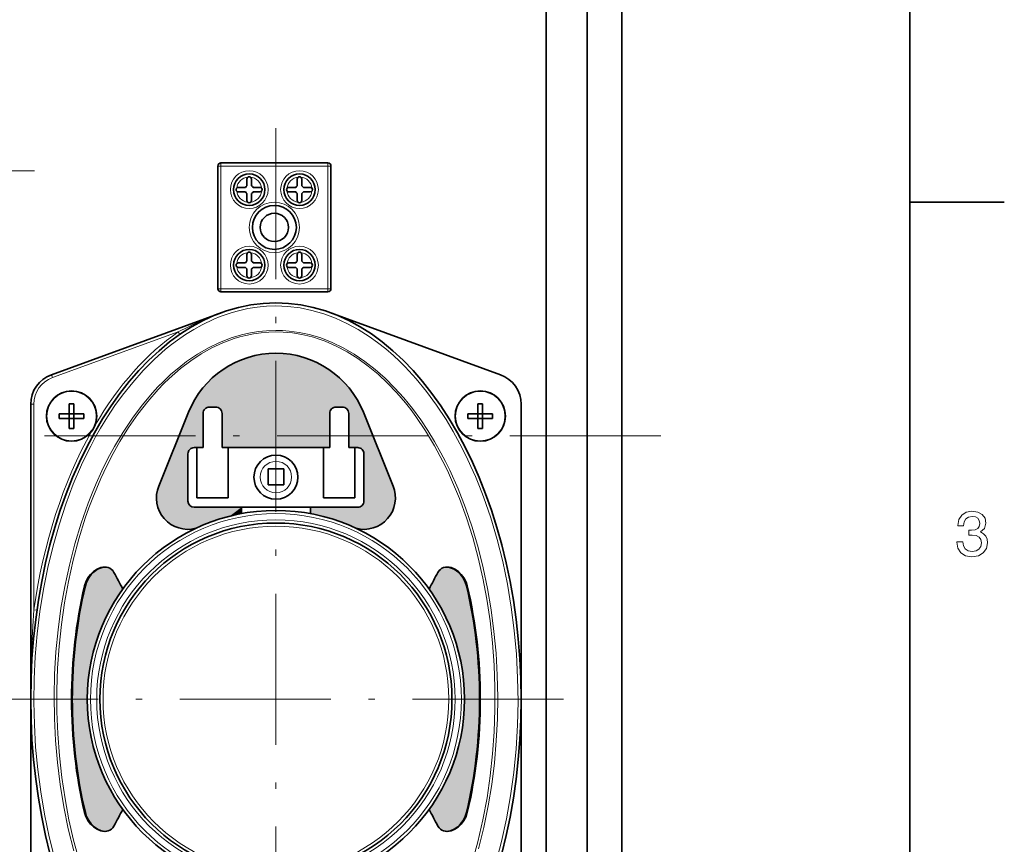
# Model space of a CAD drawing. Extents: x 0 to 354, y 0 to 250.
# Tile 13 of 14: x 273 to 352, y 126 to 192. Entities that reach past the tile are written whole.
import ezdxf

# ---------------------------------------------------------------- set-up
doc = ezdxf.new("R2010")
doc.units = 0
doc.linetypes.add('DASHDOT', pattern=[18.5, 12, -3, 0.5, -3])

msp = doc.modelspace()

# ---------------------------------------------------------------- linework, layer by layer
at = {"color": 7, "lineweight": 35}
for p, q in [((344, 10), (344, 240)), ((321.080872, 95.439438), (321.080872, 222.439438)), ((318.330872, 219.689438), (318.330872, 98.189438)), ((315.080872, 216.439438), (315.080872, 101.439438)), ((274.080872, 161.443954), (274.080872, 138.002213)), ((313.080872, 138.012543), (313.080872, 161.443954)), ((274.080872, 138.002213), (274.080872, 114.560471)), ((313.080872, 114.560471), (313.080872, 137.991882))]:
    msp.add_line(p, q, dxfattribs=at)
at = {"color": 7, "linetype": 'DASHDOT', "lineweight": 13}
for p, q in [((293.580872, 183.387482), (293.580872, 104.222359)), ((274.376495, 180.002213), (228.785263, 180.002213)), ((219.674713, 158.939438), (324.98703, 158.939438)), ((316.435028, 138.002213), (270.726715, 138.002213))]:
    msp.add_line(p, q, dxfattribs=at)
at = {"color": 7, "lineweight": 13, "ltscale": 0.00625}
for p, q in [((289.205872, 180.371887), (288.955872, 180.371887)), ((289.205872, 180.371887), (289.205872, 180.621887)), ((297.705872, 180.371887), (297.705872, 180.621887)), ((297.955872, 180.371887), (297.705872, 180.371887)), ((289.205872, 170.621887), (288.955872, 170.621887)), ((289.205872, 170.621887), (289.205872, 170.371887)), ((297.955872, 170.621887), (297.705872, 170.621887)), ((297.705872, 170.621887), (297.705872, 170.371887)), ((285.952148, 166.991623), (285.810638, 167.197708)), ((275.72583, 163.793182), (275.81134, 163.558258)), ((274.080872, 161.443954), (274.330872, 161.443954)), ((274.578369, 145.072113), (274.330872, 145.107391))]:
    msp.add_line(p, q, dxfattribs=at)
at = {"color": 7, "lineweight": 35, "ltscale": 0.24375}
for p, q in [((288.955872, 170.621887), (288.955872, 180.371887)), ((297.955872, 170.621887), (297.955872, 180.371887))]:
    msp.add_line(p, q, dxfattribs=at)
at = {"color": 7, "lineweight": 35, "ltscale": 0.2125}
for p, q in [((297.705872, 180.621887), (289.205872, 180.621887)), ((289.205872, 170.371887), (297.705872, 170.371887))]:
    msp.add_line(p, q, dxfattribs=at)
at = {"color": 7, "lineweight": 13, "ltscale": 0.24375}
for p, q in [((289.205872, 170.621887), (289.205872, 180.371887)), ((297.705872, 170.621887), (297.705872, 180.371887))]:
    msp.add_line(p, q, dxfattribs=at)
at = {"color": 7, "lineweight": 13, "ltscale": 0.2125}
for p, q in [((297.705872, 180.371887), (289.205872, 180.371887)), ((289.205872, 170.621887), (297.705872, 170.621887))]:
    msp.add_line(p, q, dxfattribs=at)
at = {"color": 7, "lineweight": 35, "ltscale": 0.013482}
for p, q in [((291.273315, 179.340805), (291.273315, 178.801514)), ((291.638428, 178.801514), (291.638428, 179.340805)), ((295.273315, 178.801514), (295.273315, 179.340805)), ((295.638428, 179.340805), (295.638428, 178.801514))]:
    msp.add_line(p, q, dxfattribs=at)
at = {"color": 7, "lineweight": 35, "ltscale": 0.013869}
for p, q in [((291.151276, 178.679443), (290.596497, 178.679443)), ((295.760468, 178.679443), (296.315247, 178.679443)), ((290.596497, 178.314362), (291.151276, 178.314362)), ((291.273315, 178.192291), (291.273315, 177.637512)), ((291.638428, 177.637512), (291.638428, 178.192291)), ((295.273315, 177.637512), (295.273315, 178.192291)), ((295.638428, 178.192291), (295.638428, 177.637512)), ((296.315247, 178.314362), (295.760468, 178.314362)), ((291.273315, 172.801514), (291.273315, 173.356293)), ((291.638428, 173.356293), (291.638428, 172.801514)), ((295.273315, 173.356293), (295.273315, 172.801514)), ((295.638428, 172.801514), (295.638428, 173.356293)), ((290.596497, 172.679443), (291.151276, 172.679443)), ((291.151276, 172.314362), (290.596497, 172.314362)), ((296.315247, 172.679443), (295.760468, 172.679443)), ((295.760468, 172.314362), (296.315247, 172.314362))]:
    msp.add_line(p, q, dxfattribs=at)
at = {"color": 7, "lineweight": 35, "ltscale": 0.013483}
for p, q in [((292.299774, 178.679443), (291.760468, 178.679443)), ((294.611969, 178.679443), (295.151276, 178.679443)), ((291.760468, 178.314362), (292.299774, 178.314362)), ((295.151276, 178.314362), (294.611969, 178.314362)), ((291.760468, 172.679443), (292.299774, 172.679443)), ((292.299774, 172.314362), (291.760468, 172.314362)), ((295.151276, 172.679443), (294.611969, 172.679443)), ((294.611969, 172.314362), (295.151276, 172.314362)), ((291.273315, 171.652985), (291.273315, 172.192291)), ((291.638428, 172.192291), (291.638428, 171.652985)), ((295.273315, 172.192291), (295.273315, 171.652985)), ((295.638428, 171.652985), (295.638428, 172.192291))]:
    msp.add_line(p, q, dxfattribs=at)
at = {"color": 7, "lineweight": 35, "ltscale": 0.1875}
msp.add_line((344, 177.5), (351.5, 177.5), dxfattribs=at)
at = {"color": 7, "lineweight": 35, "ltscale": 0.360992}
for p, q in [((289.294678, 168.731842), (275.72583, 163.793182)), ((297.867065, 168.731842), (311.435913, 163.793182))]:
    msp.add_line(p, q, dxfattribs=at)
at = {"color": 7, "lineweight": 13, "ltscale": 0.266026}
msp.add_line((285.810638, 167.197708), (275.81134, 163.558258), dxfattribs=at)
at = {"color": 7, "lineweight": 13, "ltscale": 0.408414}
msp.add_line((274.330872, 161.443954), (274.330872, 145.107391), dxfattribs=at)
at = {"color": 7, "lineweight": 35, "ltscale": 0.019884}
for p, q in [((277.145874, 161.482559), (277.145874, 160.68721)), ((309.645874, 161.482559), (309.645874, 160.68721)), ((277.145874, 160.68721), (276.350525, 160.68721)), ((278.311218, 160.68721), (277.515869, 160.68721)), ((309.645874, 160.68721), (308.850525, 160.68721)), ((310.811218, 160.68721), (310.015869, 160.68721)), ((277.145874, 160.317215), (276.350525, 160.317215)), ((277.515869, 160.317215), (277.515869, 159.521851)), ((278.311218, 160.317215), (277.515869, 160.317215)), ((309.645874, 160.317215), (308.850525, 160.317215)), ((310.015869, 160.317215), (310.015869, 159.521851)), ((310.811218, 160.317215), (310.015869, 160.317215))]:
    msp.add_line(p, q, dxfattribs=at)
at = {"color": 7, "lineweight": 35, "ltscale": 0.016043}
for p, q in [((277.515869, 161.482559), (277.515869, 160.840851)), ((310.015869, 161.482559), (310.015869, 160.840851)), ((277.145874, 159.521851), (277.145874, 160.163574)), ((309.645874, 159.521851), (309.645874, 160.163574))]:
    msp.add_line(p, q, dxfattribs=at)
at = {"color": 7, "lineweight": 35, "ltscale": 0.00925}
for p, q in [((277.515869, 160.68721), (277.145874, 160.68721)), ((277.145874, 160.317215), (277.145874, 160.68721)), ((277.515869, 160.317215), (277.515869, 160.68721)), ((310.015869, 160.68721), (309.645874, 160.68721)), ((309.645874, 160.317215), (309.645874, 160.68721)), ((310.015869, 160.317215), (310.015869, 160.68721)), ((277.515869, 160.317215), (277.145874, 160.317215)), ((310.015869, 160.317215), (309.645874, 160.317215))]:
    msp.add_line(p, q, dxfattribs=at)
at = {"color": 7, "lineweight": 35, "ltscale": 0.003841}
for p, q in [((277.515869, 160.68721), (277.515869, 160.840851)), ((310.015869, 160.68721), (310.015869, 160.840851)), ((277.145874, 160.317215), (277.145874, 160.163574)), ((309.645874, 160.317215), (309.645874, 160.163574))]:
    msp.add_line(p, q, dxfattribs=at)
at = {"color": 7, "lineweight": 35, "ltscale": 0.158114}
for p, q in [((284.261719, 154.935745), (286.623383, 160.802811)), ((302.900024, 154.935745), (300.538361, 160.802811))]:
    msp.add_line(p, q, dxfattribs=at)
at = {"color": 7, "lineweight": 35, "ltscale": 0.067851}
for p, q in [((287.795074, 158.002213), (287.795074, 160.716263)), ((289.295074, 160.716263), (289.295074, 158.002213)), ((297.866669, 160.716263), (297.866669, 158.002213)), ((299.366669, 158.002213), (299.366669, 160.716263))]:
    msp.add_line(p, q, dxfattribs=at)
at = {"color": 7, "lineweight": 35, "ltscale": 0.0125}
for p, q in [((288.295074, 161.216263), (288.795074, 161.216263)), ((298.866669, 161.216263), (298.366669, 161.216263)), ((287.295074, 158.002213), (287.795074, 158.002213)), ((289.295074, 158.002213), (289.795074, 158.002213)), ((297.866669, 158.002213), (297.366669, 158.002213)), ((299.866669, 158.002213), (299.366669, 158.002213))]:
    msp.add_line(p, q, dxfattribs=at)
at = {"color": 7, "lineweight": 35, "ltscale": 0.09375}
for p, q in [((286.580872, 153.752213), (286.580872, 157.502213)), ((300.580872, 157.502213), (300.580872, 153.752213))]:
    msp.add_line(p, q, dxfattribs=at)
at = {"color": 7, "lineweight": 35, "ltscale": 0.005355}
for p, q in [((287.295074, 158.002213), (287.080872, 158.002213)), ((300.080872, 158.002213), (299.866669, 158.002213))]:
    msp.add_line(p, q, dxfattribs=at)
at = {"color": 7, "lineweight": 35, "ltscale": 0.1}
for p, q in [((287.295074, 154.002213), (287.295074, 158.002213)), ((289.795074, 158.002213), (289.795074, 154.002213)), ((297.366669, 158.002213), (297.366669, 154.002213)), ((299.866669, 154.002213), (299.866669, 158.002213))]:
    msp.add_line(p, q, dxfattribs=at)
at = {"color": 7, "lineweight": 35, "ltscale": 0.18929}
msp.add_line((297.366669, 158.002213), (289.795074, 158.002213), dxfattribs=at)
at = {"color": 7, "lineweight": 35, "ltscale": 0.03125}
for p, q in [((292.955872, 155.052216), (292.955872, 156.302216)), ((294.205872, 156.302216), (292.955872, 156.302216)), ((294.205872, 156.302216), (294.205872, 155.052216)), ((292.955872, 155.052216), (294.205872, 155.052216))]:
    msp.add_line(p, q, dxfattribs=at)
at = {"color": 7, "lineweight": 35, "ltscale": 0.0625}
for p, q in [((289.795074, 154.002213), (287.295074, 154.002213)), ((297.366669, 154.002213), (299.866669, 154.002213))]:
    msp.add_line(p, q, dxfattribs=at)
at = {"color": 7, "lineweight": 35, "ltscale": 0.325}
msp.add_line((287.080872, 153.252213), (300.080872, 153.252213), dxfattribs=at)
at = {"color": 7, "lineweight": 35, "ltscale": 0.012606}
for p, q in [((290.830872, 153.252213), (290.830872, 152.747971)), ((296.330872, 152.747971), (296.330872, 153.252213))]:
    msp.add_line(p, q, dxfattribs=at)
at = {"color": 7, "lineweight": 13, "ltscale": 0.00158}
for p, q in [((278.364044, 147.002213), (278.427246, 147.002213)), ((308.734497, 147.002213), (308.797699, 147.002213)), ((278.364044, 129.002213), (278.427246, 129.002213)), ((308.734497, 129.002213), (308.797699, 129.002213))]:
    msp.add_line(p, q, dxfattribs=at)
at = {"color": 7, "lineweight": 35, "ltscale": 0.000691}
msp.add_line((274.080872, 138.029861), (274.080872, 138.002213), dxfattribs=at)
at = {"color": 7, "lineweight": 13}
for points in [[(275.996063, 125.298935), (275.54895, 127.071968), (275.171539, 128.876221), (274.874817, 130.632721), (274.642395, 132.408203), (274.474304, 134.198029), (274.370575, 135.997559), (274.331238, 137.802246), (274.356323, 139.607513), (274.445801, 141.408798), (274.59967, 143.201477), (274.817902, 144.980896), (275.100494, 146.742325), (275.447357, 148.480942), (275.858429, 150.191833), (276.331848, 151.864258), (276.868774, 153.498901), (277.468842, 155.090149), (278.131592, 156.632019), (278.487366, 157.384796), (278.858612, 158.122742), (279.242706, 158.840515), (279.641785, 159.541962), (280.198669, 160.453186), (280.781555, 161.331589), (281.389923, 162.17511), (282.189758, 163.182617), (283.027374, 164.127319), (283.90097, 165.004852), (284.80838, 165.810852), (285.274017, 166.185684), (285.747192, 166.541061), (286.38916, 166.983765), (287.042999, 167.389832), (287.707733, 167.758224), (288.655975, 168.209274), (289.140625, 168.40712), (289.629089, 168.584717), (290.112518, 168.739288), (290.598816, 168.87384), (291.339264, 169.038971), (292.084045, 169.157303), (292.831726, 169.228455), (293.580872, 169.252213)], [(293.580872, 169.252213), (294.540314, 169.213257), (295.496643, 169.096603), (296.446838, 168.902893), (297.38797, 168.633163), (298.3172, 168.288849), (299.23175, 167.871674), (300.129059, 167.383774), (301.006592, 166.827545), (301.663971, 166.356903), (302.307404, 165.848999), (302.936066, 165.30513), (303.397369, 164.874466), (303.849579, 164.424927), (304.725586, 163.471649), (305.561951, 162.450104), (306.356934, 161.365143), (307.109039, 160.221497), (307.676941, 159.271179), (308.2164, 158.288727), (308.72702, 157.276337), (309.090851, 156.498779), (309.438141, 155.706482), (309.76886, 154.90007), (310.082886, 154.080627), (310.660309, 152.406219), (311.170074, 150.689453), (311.611877, 148.936432), (311.985565, 147.152863), (312.295258, 145.31601), (312.534607, 143.458588), (312.703644, 141.585938), (312.802277, 139.703278), (312.830536, 137.815872), (312.788391, 135.928925), (312.675842, 134.047668), (312.492889, 132.177368), (312.239594, 130.323364), (311.915955, 128.491058), (311.522064, 126.685989), (311.076691, 124.979584)], [(293.580872, 167.316986), (292.825104, 167.290009), (292.195404, 167.226227), (291.568146, 167.125076), (290.944427, 166.986923), (290.48468, 166.860779), (290.027863, 166.714737), (289.564392, 166.54512), (289.104858, 166.355255), (288.208801, 165.921234), (287.332642, 165.412018), (286.479065, 164.830704), (285.849854, 164.345123), (285.235931, 163.821762), (284.638123, 163.262207), (284.200806, 162.819733), (283.773254, 162.358475), (282.948608, 161.382355), (282.166016, 160.33934), (281.427002, 159.234818), (280.732727, 158.073975), (280.219574, 157.126404), (279.734863, 156.149475), (279.278809, 155.145416), (278.95575, 154.375854), (278.648987, 153.593109), (278.084686, 151.991623), (277.586212, 150.347565), (277.153717, 148.667206), (276.787231, 146.956329), (276.490082, 145.242722), (276.257141, 143.509583), (276.088318, 141.76178), (275.983582, 140.004028), (275.942871, 138.241028), (275.966248, 136.477463), (276.053619, 134.717941), (276.205078, 132.967117), (276.420624, 131.229645), (276.711792, 129.447937), (277.07196, 127.691116), (277.501282, 125.965027)], [(293.580872, 167.195587), (293.029144, 167.180908), (292.409363, 167.12941), (291.792023, 167.041046), (291.178406, 166.916229), (290.721344, 166.799026), (290.267487, 166.661911), (289.371368, 166.329208), (288.493408, 165.921112), (287.636658, 165.441055), (286.803864, 164.892792), (285.997284, 164.28035), (285.539734, 163.895172), (285.092072, 163.490372), (284.648712, 163.060913), (284.216034, 162.612991), (283.388947, 161.671631), (282.60614, 160.667084), (281.86853, 159.605423), (281.176544, 158.49234), (280.639526, 157.537872), (280.133728, 156.554504), (279.658997, 155.544739), (279.328156, 154.783096), (279.014191, 154.009277), (278.708344, 153.200348), (278.420227, 152.380341), (277.904053, 150.735168), (277.45575, 149.056503), (277.074646, 147.349899), (276.765503, 145.653931), (276.519836, 143.940308), (276.337158, 142.213211), (276.217224, 140.476715), (276.159821, 138.734741), (276.164795, 136.991196), (276.232178, 135.249893), (276.362122, 133.514725), (276.55481, 131.789597), (276.810577, 130.078522), (277.121399, 128.426453), (277.493256, 126.795898), (277.926697, 125.191414)], [(309.698395, 126.105698), (310.115204, 127.804054), (310.465302, 129.531677), (310.741791, 131.234283), (310.955383, 132.954712), (311.10611, 134.688324), (311.194, 136.430481), (311.219116, 138.176697), (311.181458, 139.922424), (311.081024, 141.663177), (310.917755, 143.394409), (310.69162, 145.111588), (310.406494, 146.789322), (310.059906, 148.444214), (309.651794, 150.071304), (309.18222, 151.665375), (308.651306, 153.220886), (308.059235, 154.731964), (307.406464, 156.192459), (307.057617, 156.901428), (306.693817, 157.595337), (306.185699, 158.495621), (305.65155, 159.365479), (305.091797, 160.202667), (304.432129, 161.102615), (303.741577, 161.954987), (303.021271, 162.756424), (302.2724, 163.503555), (301.476959, 164.209335), (300.654877, 164.850998), (299.808289, 165.425095), (298.939575, 165.928345), (298.051331, 166.357681), (297.146515, 166.710403), (296.688812, 166.8573), (296.22818, 166.984192), (295.438446, 167.153595), (294.643524, 167.263626), (294.112518, 167.30365), (293.580872, 167.316986)], [(309.165741, 124.956879), (309.635956, 126.666031), (310.035919, 128.405228), (310.366333, 130.168961), (310.621857, 131.90506), (310.812531, 133.655411), (310.93866, 135.415771), (311.000519, 137.182037), (310.998199, 138.950165), (310.931702, 140.716095), (310.800903, 142.47583), (310.605591, 144.225235), (310.345367, 145.960114), (310.033417, 147.611176), (309.660492, 149.240616), (309.226013, 150.843903), (308.729401, 152.416046), (308.170074, 153.95166), (307.547424, 155.444794), (307.212219, 156.173447), (306.860992, 156.889038), (306.192474, 158.134033), (305.47229, 159.328964), (304.700623, 160.467697), (304.295593, 161.013885), (303.87796, 161.543457), (303.183807, 162.353836), (302.458466, 163.115387), (301.702942, 163.824097), (300.918518, 164.475922), (300.106781, 165.066864), (299.25589, 165.600861), (298.381317, 166.06369), (297.485962, 166.451569), (297.029968, 166.616852), (296.569977, 166.762009), (296.109619, 166.885941), (295.646271, 166.98938), (294.90094, 167.111542), (294.151764, 167.179886), (293.580872, 167.195587)]]:
    msp.add_lwpolyline(points, dxfattribs=at)
msp.add_lwpolyline([(347.729126, 150.51622), (347.729126, 150.480911), (347.809814, 149.996765), (348.046844, 149.633652), (348.420044, 149.401657), (348.914276, 149.315933), (349.438782, 149.401657), (349.832153, 149.623566), (350.08429, 149.976593), (350.175079, 150.430481), (350.134735, 150.728027), (350.023773, 150.970108), (349.842224, 151.156708), (349.600159, 151.292877), (349.927948, 151.565216), (350.043945, 151.998932), (349.968292, 152.392303), (349.751434, 152.68985), (349.398407, 152.87645), (348.914276, 152.942017), (348.460388, 152.861313), (348.112396, 152.63942), (347.885468, 152.286392), (347.809814, 151.817368), (347.809814, 151.782074), (348.258636, 151.782074), (348.299011, 152.104828), (348.430115, 152.336823), (348.641937, 152.478027), (348.939484, 152.528473), (349.201721, 152.488113), (349.393372, 152.382217), (349.509369, 152.210739), (349.554749, 151.97876), (349.509369, 151.731628), (349.388336, 151.565216), (349.176514, 151.46434), (348.889069, 151.434082), (348.692383, 151.439133), (348.692383, 151.04071), (348.939484, 151.050797), (349.257202, 151.005417), (349.494232, 150.884369), (349.635468, 150.687683), (349.685883, 150.430481), (349.630402, 150.13797), (349.484161, 149.921112), (349.252167, 149.784943), (348.944519, 149.739563), (348.626801, 149.789993), (348.394806, 149.941284), (348.248566, 150.183365), (348.193085, 150.51622)], close=True, dxfattribs=at)
at = {"color": 7, "lineweight": 35}
for points in [[(279.964935, 148.502213), (279.810699, 148.491302), (279.657166, 148.459778), (279.355164, 148.339432), (279.065033, 148.144684), (278.840027, 147.925919), (278.635742, 147.650726), (278.464752, 147.316116), (278.364044, 147.002213)], [(279.999542, 148.501709), (279.847687, 148.48671), (279.696625, 148.452133), (279.399872, 148.328003), (279.115082, 148.13208), (278.894348, 147.914108), (278.694031, 147.641418), (278.526306, 147.311142), (278.427246, 147.002213)], [(280.704224, 148.082825), (280.613159, 148.218872), (280.50708, 148.323196), (280.382751, 148.404633), (280.252899, 148.458847), (280.109772, 148.491852), (279.964935, 148.502213)], [(306.45752, 148.082825), (306.548553, 148.218872), (306.654663, 148.323196), (306.779022, 148.404633), (306.908844, 148.458847), (307.051971, 148.491852), (307.196808, 148.502213)], [(307.162201, 148.501709), (307.314056, 148.48671), (307.465118, 148.452133), (307.761871, 148.328003), (308.046661, 148.13208), (308.267395, 147.914108), (308.467712, 147.641418), (308.635437, 147.311142), (308.734497, 147.002213)], [(307.196808, 148.502213), (307.351044, 148.491302), (307.504578, 148.459778), (307.80658, 148.339432), (308.09671, 148.144684), (308.321716, 147.925919), (308.526031, 147.650726), (308.696991, 147.316116), (308.797699, 147.002213)], [(279.964935, 127.502213), (279.810699, 127.513123), (279.657166, 127.54464), (279.355164, 127.664986), (279.065033, 127.859734), (278.840027, 128.078491), (278.635742, 128.353699), (278.464752, 128.688309), (278.364044, 129.002213)], [(279.999542, 127.502716), (279.847687, 127.517708), (279.696625, 127.552292), (279.399872, 127.676422), (279.115082, 127.872345), (278.894348, 128.090317), (278.694031, 128.363007), (278.526306, 128.693283), (278.427246, 129.002213)], [(307.162201, 127.502716), (307.314056, 127.517708), (307.465118, 127.552292), (307.761871, 127.676422), (308.046661, 127.872345), (308.267395, 128.090317), (308.467712, 128.363007), (308.635437, 128.693283), (308.734497, 129.002213)], [(307.196808, 127.502213), (307.351044, 127.513123), (307.504578, 127.54464), (307.80658, 127.664986), (308.09671, 127.859734), (308.321716, 128.078491), (308.526031, 128.353699), (308.696991, 128.688309), (308.797699, 129.002213)], [(280.704224, 127.921585), (280.613159, 127.785553), (280.50708, 127.681229), (280.382751, 127.599792), (280.252899, 127.54557), (280.109772, 127.512581), (279.964935, 127.502213)], [(306.45752, 127.921585), (306.548553, 127.785553), (306.654663, 127.681229), (306.779022, 127.599792), (306.908844, 127.54557), (307.051971, 127.512581), (307.196808, 127.502213)]]:
    msp.add_lwpolyline(points, dxfattribs=at)
at = {"color": 7, "lineweight": 13}
for centre, radius in [((291.455872, 178.496902), 1.5), ((295.455872, 178.496887), 1.5), ((293.455872, 175.496887), 2), ((291.455872, 172.496902), 1.5), ((295.455872, 172.496887), 1.5), ((277.330872, 160.502213), 1.960317), ((309.830872, 160.502213), 1.960317), ((293.580872, 155.652222), 1.25), ((293.580872, 138.002213), 14.75), ((293.580872, 138.002213), 14.25), ((293.580872, 138.002213), 13.75)]:
    msp.add_circle(centre, radius, dxfattribs=at)
at = {"color": 7, "lineweight": 35}
for centre, radius in [((291.455872, 178.496887), 1.25), ((295.455872, 178.496887), 1.25), ((293.455872, 175.496887), 1.75), ((293.455872, 175.496887), 1.125), ((291.455872, 172.496887), 1.25), ((295.455872, 172.496887), 1.25), ((277.330872, 160.502213), 2), ((309.830872, 160.502213), 2), ((293.580872, 155.652222), 1.75), ((293.580872, 138.002213), 15), ((293.580872, 138.002213), 14)]:
    msp.add_circle(centre, radius, dxfattribs=at)
for centre, radius, start, end in [((289.205872, 180.371887), 0.25, 90.000003, 180.000005), ((297.705872, 180.371887), 0.25, 0, 90.000003), ((291.455872, 179.340805), 0.182544, 0, 179.999995), ((295.455872, 179.340805), 0.182544, 0, 179.999995), ((290.596497, 178.496887), 0.182544, 90.000003, 269.999997), ((291.455872, 178.496887), 0.355117, 120.933185, 149.066816), ((291.455872, 178.496887), 0.355117, 30.933186, 59.066813), ((292.299774, 178.496887), 0.182544, 269.999997, 90.000003), ((294.611969, 178.496887), 0.182544, 90.000003, 269.999997), ((295.455872, 178.496887), 0.355117, 120.933185, 149.066816), ((295.455872, 178.496887), 0.355117, 30.933186, 59.066813), ((296.315247, 178.496887), 0.182544, 269.999997, 90.000003), ((291.455872, 178.496887), 0.355117, 210.933184, 239.066815), ((291.455872, 178.496887), 0.355117, 300.933187, 329.066814), ((295.455872, 178.496887), 0.355117, 210.933184, 239.066815), ((295.455872, 178.496887), 0.355117, 300.933187, 329.066814), ((291.455872, 177.637512), 0.182544, 180.000005, 360), ((295.455872, 177.637512), 0.182544, 180.000005, 360), ((291.455872, 173.356293), 0.182544, 0, 179.999995), ((295.455872, 173.356293), 0.182544, 0, 179.999995), ((290.596497, 172.496887), 0.182544, 90.000003, 269.999997), ((291.455872, 172.496887), 0.355117, 120.933185, 149.066816), ((291.455872, 172.496887), 0.355117, 210.933184, 239.066815), ((291.455872, 172.496887), 0.355117, 30.933186, 59.066813), ((291.455872, 172.496887), 0.355117, 300.933187, 329.066814), ((292.299774, 172.496887), 0.182544, 269.999997, 90.000003), ((294.611969, 172.496887), 0.182544, 90.000003, 269.999997), ((295.455872, 172.496887), 0.355117, 120.933185, 149.066816), ((295.455872, 172.496887), 0.355117, 210.933184, 239.066815), ((295.455872, 172.496887), 0.355117, 30.933186, 59.066813), ((295.455872, 172.496887), 0.355117, 300.933187, 329.066814), ((296.315247, 172.496887), 0.182544, 269.999997, 90.000003), ((291.455872, 171.652985), 0.182544, 180.000005, 360), ((295.455872, 171.652985), 0.182544, 180.000005, 360), ((289.205872, 170.621887), 0.25, 180.000005, 269.999997), ((297.705872, 170.621887), 0.25, 269.999997, 360), ((293.580872, 158.002213), 7.5, 21.926301, 158.073704), ((276.580872, 161.443954), 2.5, 109.999999, 180.000005), ((310.580872, 161.443954), 2.5, 0, 70), ((277.330872, 156.442505), 5.04345, 87.897848, 92.10215), ((309.830872, 156.442505), 5.04345, 87.897848, 92.10215), ((281.390564, 160.502213), 5.04345, 177.89785, 182.10215), ((273.271179, 160.502213), 5.04345, 357.897848, 2.102152), ((288.295074, 160.716263), 0.5, 90.000003, 180.000005), ((288.795074, 160.716263), 0.5, 0, 90.000003), ((298.366669, 160.716263), 0.5, 90.000003, 180.000005), ((298.866669, 160.716263), 0.5, 0, 90.000003), ((313.890564, 160.502213), 5.04345, 177.89785, 182.10215), ((305.771179, 160.502213), 5.04345, 357.897848, 2.102152), ((277.330872, 164.56192), 5.04345, 267.89785, 272.102152), ((309.830872, 164.56192), 5.04345, 267.89785, 272.102152), ((287.080872, 157.502213), 0.5, 90.000003, 180.000005), ((300.080872, 157.502213), 0.5, 0, 90.000003), ((286.580872, 154.002213), 2.5, 158.073704, 284.606084), ((300.580872, 154.002213), 2.5, 255.394328, 21.926301), ((287.080872, 153.752213), 0.5, 180.000005, 269.999997), ((300.080872, 153.752213), 0.5, 269.999997, 360), ((-76.682495, -41.416061), 404.518344, 27.722102, 27.934094), ((663.84436, -41.416122), 404.518462, 152.065911, 152.277893), ((-76.682404, 317.420441), 404.518258, 332.065906, 332.277898), ((663.844238, 317.420502), 404.518376, 207.722107, 207.934089)]:
    msp.add_arc(centre, radius, start, end, dxfattribs=at)
at = {"color": 7, "lineweight": 13}
for centre, radius, start, end in [((291.455872, 178.496902), 1, 95.905111, 172.800671), ((291.455872, 178.496902), 1, 5.905107, 84.094894), ((295.455872, 178.496902), 1, 95.905111, 174.094897), ((295.455872, 178.496902), 1, 7.199328, 84.094894), ((291.455872, 178.496887), 1, 187.199329, 262.800671), ((291.455872, 178.496887), 1, 277.199324, 354.094893), ((295.455872, 178.496887), 1, 185.905103, 262.800671), ((295.455872, 178.496887), 1, 277.199324, 352.800672), ((291.455872, 172.496902), 1, 97.199329, 172.800671), ((291.455872, 172.496902), 1, 5.905107, 82.800676), ((295.455872, 172.496902), 1, 97.199329, 174.094897), ((295.455872, 172.496902), 1, 7.199328, 82.800676), ((291.455872, 172.496887), 1, 187.199329, 264.094889), ((291.455872, 172.496887), 1, 275.905106, 354.094893), ((295.455872, 172.496887), 1, 185.905103, 264.094889), ((295.455872, 172.496887), 1, 275.905106, 352.800672), ((298.998108, 142.093994), 28.350187, 110.015271, 112.786921), ((299.838715, 140.123505), 30.49254, 112.809139, 117.390243), ((276.580872, 161.443954), 2.25, 110.000005, 179.999995), ((374.289215, 138.038406), 100.208178, 175.954784, 180.02069)]:
    msp.add_arc(centre, radius, start, end, dxfattribs=at)
at = {"color": 7, "lineweight": 35}
for centre, major_axis, ratio, start_param, end_param in [((293.580872, 138.002213), (0, 31.5), 0.619048, 6.283185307, 12.566370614), ((293.570313, 138.002167), (0.000031, -25.641647), 0.633323, 4.353756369, 5.071015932), ((293.529999, 138.002167), (0.000061, -25.515182), 0.632572, 4.35189751, 5.072874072), ((293.631744, 138.002258), (0.000061, -25.515182), 0.632572, 1.210304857, 1.931281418), ((293.591431, 138.002258), (0.000031, -25.641647), 0.633323, 1.212163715, 1.929423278)]:
    msp.add_ellipse(centre, major_axis=major_axis, ratio=ratio, start_param=start_param, end_param=end_param, dxfattribs=at)
at = {"color": 7, "lineweight": 13}
for centre, major_axis, ratio, start_param, end_param in [((293.69989, 137.763046), (0.188049, -31.989227), 0.621287, 3.540307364, 3.950857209), ((293.560181, 137.964432), (0.036469, -31.771133), 0.620984, 3.975847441, 4.484911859)]:
    msp.add_ellipse(centre, major_axis=major_axis, ratio=ratio, start_param=start_param, end_param=end_param, dxfattribs=at)
at = {"color": 251, "lineweight": 5}
for points in [[(297.366669, 158.002213), (290.929993, 165.018112), (292.425446, 165.412674), (291.667542, 165.254044)], [(297.366669, 158.002213), (292.425446, 165.412674), (293.970001, 165.492111), (293.195679, 165.49231)], [(297.366669, 158.002213), (293.970001, 165.492111), (295.498047, 165.253036), (294.740204, 165.412064)], [(297.366669, 158.002213), (295.498047, 165.253036), (296.944519, 164.705627), (296.235443, 165.016724)], [(289.547302, 164.325211), (290.220734, 164.707397), (289.295074, 158.002213), (289.795074, 158.002213)], [(297.366669, 158.002213), (289.795074, 158.002213), (290.929993, 165.018112), (290.220734, 164.707397)], [(297.617767, 164.32309), (297.366669, 158.002213), (296.944519, 164.705627)], [(288.91684, 163.87561), (288.844086, 161.213852), (288.336121, 163.363419), (288.795074, 161.216263)], [(288.91684, 163.87561), (288.940216, 161.194733), (288.844086, 161.213852), (288.892609, 161.20665)], [(289.547302, 164.325211), (288.940216, 161.194733), (288.91684, 163.87561)], [(289.547302, 164.325211), (289.030762, 161.157227), (288.940216, 161.194733), (288.98642, 161.178192)], [(289.547302, 164.325211), (289.112274, 161.102768), (289.030762, 161.157227), (289.072845, 161.131989)], [(289.547302, 164.325211), (289.18158, 161.033447), (289.112274, 161.102768), (289.148621, 161.069809)], [(289.547302, 164.325211), (289.236023, 160.951965), (289.18158, 161.033447), (289.210815, 160.994049)], [(289.547302, 164.325211), (289.273529, 160.861404), (289.236023, 160.951965), (289.257019, 160.907593)], [(289.547302, 164.325211), (289.292664, 160.765259), (289.273529, 160.861404), (289.285461, 160.813812)], [(289.547302, 164.325211), (289.295074, 158.002213), (289.292664, 160.765259), (289.295074, 160.716263)], [(297.617767, 164.32309), (297.866669, 160.716263), (297.366669, 158.002213), (297.866669, 158.002213)], [(297.617767, 164.32309), (298.247986, 163.873154), (297.866669, 160.716263), (297.86908, 160.765259)], [(298.247986, 163.873154), (297.876282, 160.813812), (297.86908, 160.765259)], [(298.247986, 163.873154), (297.904724, 160.907593), (297.876282, 160.813812), (297.888214, 160.861404)], [(298.247986, 163.873154), (297.950928, 160.994049), (297.904724, 160.907593), (297.92572, 160.951965)], [(298.247986, 163.873154), (298.013123, 161.069809), (297.950928, 160.994049), (297.980164, 161.033447)], [(298.247986, 163.873154), (298.088898, 161.131989), (298.013123, 161.069809), (298.049469, 161.102768)], [(298.247986, 163.873154), (298.175323, 161.178192), (298.088898, 161.131989), (298.130981, 161.157227)], [(298.247986, 163.873154), (298.269135, 161.20665), (298.175323, 161.178192), (298.221527, 161.194733)], [(298.828461, 163.360657), (298.317657, 161.213852), (298.247986, 163.873154), (298.269135, 161.20665)], [(288.336121, 163.363419), (287.816589, 160.861404), (287.811279, 162.794067)], [(288.336121, 163.363419), (287.854126, 160.951965), (287.816589, 160.861404), (287.83313, 160.907593)], [(288.336121, 163.363419), (287.908569, 161.033447), (287.854126, 160.951965), (287.879333, 160.994049)], [(288.336121, 163.363419), (287.977875, 161.102768), (287.908569, 161.033447), (287.941528, 161.069809)], [(288.336121, 163.363419), (288.059387, 161.157227), (287.977875, 161.102768), (288.017273, 161.131989)], [(288.336121, 163.363419), (288.149933, 161.194733), (288.059387, 161.157227), (288.103729, 161.178192)], [(288.336121, 163.363419), (288.246063, 161.213852), (288.149933, 161.194733), (288.19751, 161.20665)], [(288.336121, 163.363419), (288.795074, 161.216263), (288.246063, 161.213852), (288.295074, 161.216263)], [(298.828461, 163.360657), (298.866669, 161.216263), (298.317657, 161.213852), (298.366669, 161.216263)], [(299.352966, 162.791031), (298.866669, 161.216263), (298.828461, 163.360657)], [(287.347961, 162.173645), (286.983337, 157.992599), (286.95108, 161.508743)], [(287.347961, 162.173645), (287.080872, 158.002213), (286.983337, 157.992599), (287.03186, 157.999802)], [(287.347961, 162.173645), (287.795074, 158.002213), (287.080872, 158.002213), (287.295074, 158.002213)], [(287.347961, 162.173645), (287.811279, 162.794067), (287.795074, 158.002213), (287.795074, 160.716263)], [(287.811279, 162.794067), (287.797485, 160.765259), (287.795074, 160.716263)], [(287.811279, 162.794067), (287.816589, 160.861404), (287.797485, 160.765259), (287.804688, 160.813812)], [(299.352966, 162.791031), (298.964233, 161.20665), (298.866669, 161.216263), (298.91568, 161.213852)], [(299.352966, 162.791031), (299.058014, 161.178192), (298.964233, 161.20665), (299.01181, 161.194733)], [(299.352966, 162.791031), (299.14447, 161.131989), (299.058014, 161.178192), (299.102356, 161.157227)], [(299.352966, 162.791031), (299.220215, 161.069809), (299.14447, 161.131989), (299.183868, 161.102768)], [(299.352966, 162.791031), (299.28241, 160.994049), (299.220215, 161.069809), (299.253174, 161.033447)], [(299.352966, 162.791031), (299.328613, 160.907593), (299.28241, 160.994049), (299.307617, 160.951965)], [(299.352966, 162.791031), (299.357056, 160.813812), (299.328613, 160.907593), (299.345154, 160.861404)], [(299.815979, 162.170349), (299.357056, 160.813812), (299.352966, 162.791031)], [(299.815979, 162.170349), (299.366669, 160.716263), (299.357056, 160.813812), (299.364258, 160.765259)], [(299.815979, 162.170349), (299.866669, 158.002213), (299.366669, 160.716263), (299.366669, 158.002213)], [(300.212524, 161.505249), (299.866669, 158.002213), (299.815979, 162.170349)], [(286.95108, 161.508743), (286.665131, 157.779999), (286.623383, 160.802811), (286.639923, 157.737915)], [(286.95108, 161.508743), (286.727325, 157.855774), (286.665131, 157.779999), (286.694366, 157.819397)], [(286.95108, 161.508743), (286.803101, 157.917938), (286.727325, 157.855774), (286.763672, 157.888718)], [(286.95108, 161.508743), (286.889526, 157.964142), (286.803101, 157.917938), (286.845184, 157.943176)], [(286.95108, 161.508743), (286.983337, 157.992599), (286.889526, 157.964142), (286.93573, 157.980682)], [(300.212524, 161.505249), (300.129883, 157.999802), (299.866669, 158.002213), (300.080872, 158.002213)], [(300.212524, 161.505249), (300.226013, 157.980682), (300.129883, 157.999802), (300.178406, 157.992599)], [(300.538361, 160.802811), (300.272217, 157.964142), (300.212524, 161.505249), (300.226013, 157.980682)], [(286.623383, 160.802811), (284.494507, 152.624847), (284.261719, 154.935745), (284.32486, 152.925018)], [(286.623383, 160.802811), (284.948914, 152.108353), (284.494507, 152.624847), (284.703857, 152.350891)], [(286.623383, 160.802811), (285.526886, 151.73526), (284.948914, 152.108353), (285.225006, 151.901825)], [(286.623383, 160.802811), (285.848816, 151.611786), (285.526886, 151.73526)], [(286.580872, 157.502213), (286.184662, 151.533813), (286.623383, 160.802811), (285.848816, 151.611786)], [(286.623383, 160.802811), (286.583282, 157.551208), (286.580872, 157.502213)], [(286.623383, 160.802811), (286.602417, 157.647354), (286.583282, 157.551208), (286.590485, 157.599762)], [(286.623383, 160.802811), (286.639923, 157.737915), (286.602417, 157.647354), (286.618927, 157.693542)], [(300.538361, 160.802811), (300.358643, 157.917938), (300.272217, 157.964142), (300.316559, 157.943176)], [(300.538361, 160.802811), (300.434418, 157.855774), (300.358643, 157.917938), (300.398071, 157.888718)], [(300.538361, 160.802811), (300.496613, 157.779999), (300.434418, 157.855774), (300.467377, 157.819397)], [(300.538361, 160.802811), (300.542816, 157.693542), (300.496613, 157.779999), (300.52182, 157.737915)], [(302.900024, 154.935745), (300.559326, 157.647354), (300.538361, 160.802811), (300.542816, 157.693542)], [(286.580872, 153.752213), (286.528076, 151.502777), (286.580872, 157.502213), (286.184662, 151.533813)], [(302.900024, 154.935745), (300.578461, 157.551208), (300.559326, 157.647354), (300.571259, 157.599762)], [(302.900024, 154.935745), (300.580872, 153.752213), (300.578461, 157.551208), (300.580872, 157.502213)], [(284.082092, 153.923752), (284.095062, 154.268295), (284.116669, 153.580688), (284.155334, 154.607788)], [(284.116669, 153.580688), (284.155334, 154.607788), (284.19809, 153.245667), (284.261719, 154.935745)], [(284.19809, 153.245667), (284.261719, 154.935745), (284.32486, 152.925018)], [(300.633698, 151.502777), (300.580872, 153.752213), (300.977081, 151.533813), (302.900024, 154.935745)], [(302.900024, 154.935745), (301.312927, 151.611801), (300.977081, 151.533813)], [(302.900024, 154.935745), (301.936737, 151.901825), (301.312927, 151.611801), (301.634857, 151.73526)], [(302.900024, 154.935745), (302.457886, 152.350906), (301.936737, 151.901825), (302.21283, 152.108368)], [(302.900024, 154.935745), (302.836914, 152.925018), (302.457886, 152.350906), (302.667236, 152.624863)], [(302.836914, 152.925018), (302.900024, 154.935745), (302.963654, 153.245667), (303.006409, 154.607788)], [(302.963654, 153.245667), (303.006409, 154.607788), (303.045074, 153.580688), (303.066681, 154.268295)], [(303.045074, 153.580688), (303.066681, 154.268295), (303.079651, 153.923752)], [(286.583282, 153.703201), (286.528076, 151.502777), (286.580872, 153.752213)], [(286.872437, 151.519272), (286.528076, 151.502777), (286.590485, 153.654663), (286.583282, 153.703201)], [(286.872437, 151.519272), (286.590485, 153.654663), (286.618927, 153.560867), (286.602417, 153.607071)], [(286.872437, 151.519272), (286.618927, 153.560867), (286.665131, 153.474426), (286.639923, 153.51651)], [(286.872437, 151.519272), (286.665131, 153.474426), (286.727325, 153.398651), (286.694366, 153.435013)], [(300.633698, 151.502777), (300.434418, 153.398651), (300.496613, 153.474426), (300.467377, 153.435013)], [(300.633698, 151.502777), (300.496613, 153.474426), (300.542816, 153.560867), (300.52182, 153.51651)], [(300.633698, 151.502777), (300.542816, 153.560867), (300.571259, 153.654663), (300.559326, 153.607071)], [(300.633698, 151.502777), (300.571259, 153.654663), (300.580872, 153.752213), (300.578461, 153.703201)], [(286.872437, 151.519272), (286.727325, 153.398651), (286.803101, 153.336487), (286.763672, 153.365707)], [(286.872437, 151.519272), (286.803101, 153.336487), (286.889526, 153.290268), (286.845184, 153.311249)], [(287.211426, 151.582718), (286.872437, 151.519272), (286.93573, 153.273743), (286.889526, 153.290268)], [(287.211426, 151.582718), (286.93573, 153.273743), (287.03186, 153.254608), (286.983337, 153.26181)], [(287.211426, 151.582718), (287.03186, 153.254608), (287.080872, 153.252213)], [(290.830872, 153.252213), (287.211426, 151.582718), (287.080872, 153.252213)], [(290.830872, 153.252213), (287.646057, 151.778198), (287.211426, 151.582718), (287.427979, 151.68219)], [(290.830872, 153.252213), (288.08667, 151.959778), (287.646057, 151.778198), (287.865631, 151.870743)], [(290.830872, 153.252213), (288.532837, 152.127258), (288.08667, 151.959778), (288.309082, 152.045288)], [(290.830872, 153.252213), (288.98407, 152.280502), (288.532837, 152.127258), (288.757843, 152.205673)], [(290.830872, 153.252213), (289.439972, 152.419312), (288.98407, 152.280502), (289.211487, 152.351715)], [(290.830872, 153.252213), (289.900055, 152.543579), (289.439972, 152.419312), (289.669525, 152.483276)], [(290.830872, 153.252213), (290.363831, 152.653168), (289.900055, 152.543579), (290.1315, 152.60022)], [(290.830872, 153.252213), (290.830872, 152.747971), (290.363831, 152.653168), (290.596985, 152.702423)], [(300.080872, 153.252213), (296.797913, 152.653168), (296.330872, 152.747971), (296.564758, 152.702423)], [(300.080872, 153.252213), (296.330872, 152.747971), (296.330872, 153.252213)], [(300.080872, 153.252213), (297.261688, 152.543579), (296.797913, 152.653168), (297.030243, 152.60022)], [(300.080872, 153.252213), (297.721771, 152.419312), (297.261688, 152.543579), (297.492218, 152.483276)], [(300.080872, 153.252213), (298.177673, 152.280487), (297.721771, 152.419312), (297.950287, 152.351715)], [(300.080872, 153.252213), (298.628937, 152.127258), (298.177673, 152.280487), (298.4039, 152.205673)], [(300.080872, 153.252213), (299.075073, 151.959778), (298.628937, 152.127258), (298.852661, 152.045288)], [(300.080872, 153.252213), (299.515686, 151.778198), (299.075073, 151.959778), (299.296112, 151.870728)], [(300.080872, 153.252213), (299.95047, 151.583008), (299.515686, 151.778198), (299.733795, 151.68219)], [(300.289307, 151.519272), (299.95047, 151.583008), (300.129883, 153.254608), (300.080872, 153.252213)], [(300.289307, 151.519272), (300.129883, 153.254608), (300.226013, 153.273743), (300.178406, 153.26181)], [(300.289307, 151.519272), (300.226013, 153.273743), (300.316559, 153.311249), (300.272217, 153.290268)], [(300.633698, 151.502777), (300.289307, 151.519272), (300.358643, 153.336487), (300.316559, 153.311249)], [(300.633698, 151.502777), (300.358643, 153.336487), (300.434418, 153.398651), (300.398071, 153.365707)], [(278.940277, 147.965332), (279.078308, 141.833084), (279.084045, 148.105408), (279.396484, 142.881104)], [(279.084045, 148.105408), (279.396484, 142.881104), (279.235779, 148.225296)], [(279.396484, 142.881104), (279.392212, 148.323776), (279.235779, 148.225296)], [(279.790314, 143.903107), (279.704376, 148.454376), (279.396484, 142.881104), (279.392212, 148.323776)], [(280.25766, 144.893661), (279.999542, 148.501648), (279.790314, 143.903107), (279.704376, 148.454376)], [(280.373718, 148.409286), (280.142639, 148.48642), (280.25766, 144.893661), (279.999542, 148.501648)], [(280.796051, 145.847473), (280.56134, 148.274994), (280.25766, 144.893661), (280.373718, 148.409286)], [(280.796051, 145.847473), (280.748016, 148.000183), (280.56134, 148.274994), (280.704224, 148.082825)], [(280.796051, 145.847473), (280.835602, 147.834854), (280.748016, 148.000183), (280.791809, 147.917511)], [(306.326141, 147.834854), (306.369934, 147.917511), (306.40686, 145.779999), (306.413727, 148.000183)], [(306.40686, 145.779999), (306.413727, 148.000183), (306.940216, 144.823364), (306.45752, 148.082825)], [(306.940216, 144.823364), (306.45752, 148.082825), (306.600403, 148.274994)], [(306.600403, 148.274994), (306.788025, 148.409286), (306.940216, 144.823364), (307.019104, 148.48642)], [(306.940216, 144.823364), (307.019104, 148.48642), (307.402313, 143.830383), (307.162201, 148.501648)], [(307.402313, 143.830383), (307.162201, 148.501648), (307.457336, 148.454376)], [(307.790741, 142.806305), (307.402313, 143.830383), (307.769501, 148.323792), (307.457336, 148.454376)], [(307.790741, 142.806305), (307.769501, 148.323792), (308.103424, 141.756622), (307.925934, 148.225311)], [(307.925934, 148.225311), (308.077667, 148.105438), (308.103424, 141.756622), (308.221436, 147.965363)], [(278.430328, 128.989395), (278.495667, 128.773346), (278.430328, 147.014984), (278.495636, 147.231049)], [(278.578583, 147.42981), (278.495636, 147.231049), (278.578583, 128.574585), (278.495667, 128.773346)], [(278.685181, 147.627045), (278.578583, 147.42981), (278.675171, 139.681458), (278.592377, 138.589325)], [(278.578583, 147.42981), (278.578583, 128.574585), (278.592377, 138.589325), (278.589478, 137.49408)], [(278.685181, 147.627045), (278.675171, 139.681458), (278.804199, 147.802551), (278.837433, 140.764633)], [(278.804199, 147.802551), (278.837433, 140.764633), (278.940277, 147.965332), (279.078308, 141.833084)], [(281.402588, 146.75946), (280.835602, 147.834854), (280.796051, 145.847473)], [(281.402588, 146.75946), (280.923096, 147.669479), (280.835602, 147.834854), (280.879333, 147.752167)], [(281.402588, 146.75946), (281.010498, 147.504059), (280.923096, 147.669479), (280.966797, 147.586777)], [(281.402588, 146.75946), (281.097839, 147.338623), (281.010498, 147.504059), (281.054169, 147.421356)], [(281.402588, 146.75946), (281.185089, 147.173126), (281.097839, 147.338623), (281.141479, 147.255875)], [(306.40686, 145.779999), (305.933044, 147.090363), (306.020264, 147.255875), (305.976654, 147.173126)], [(306.40686, 145.779999), (306.020264, 147.255875), (306.107574, 147.421356), (306.063904, 147.338623)], [(306.40686, 145.779999), (306.107574, 147.421356), (306.194946, 147.586777), (306.151245, 147.504059)], [(306.40686, 145.779999), (306.194946, 147.586777), (306.282379, 147.752167), (306.238647, 147.669479)], [(306.40686, 145.779999), (306.282379, 147.752167), (306.326141, 147.834854)], [(308.103424, 141.756622), (308.221436, 147.965363), (308.338654, 140.68692), (308.357513, 147.802582)], [(308.495209, 139.602905), (308.338654, 140.68692), (308.476532, 147.627075), (308.357513, 147.802582)], [(308.495209, 139.602905), (308.476532, 147.627075), (308.572266, 138.510345), (308.58316, 147.42984)], [(308.569366, 137.4151), (308.572266, 138.510345), (308.58313, 128.574585), (308.58316, 147.42984)], [(308.58313, 128.574585), (308.58316, 147.42984), (308.666077, 128.773331), (308.666077, 147.231079)], [(308.666077, 128.773331), (308.666077, 147.231079), (308.731415, 128.98938), (308.731415, 147.01503)], [(278.070374, 145.33316), (278.131561, 130.356155), (278.427246, 147.002213), (278.309326, 129.513214)], [(278.427246, 147.002213), (278.309326, 129.513214), (278.427246, 129.002213)], [(278.430328, 128.989395), (278.430328, 147.014984), (278.427246, 129.002213), (278.427246, 147.002213)], [(281.402588, 146.75946), (281.272278, 147.007599), (281.185089, 147.173126), (281.228699, 147.090363)], [(281.402588, 146.75946), (281.359375, 146.84201), (281.272278, 147.007599), (281.315857, 146.924805)], [(306.40686, 145.779999), (305.759155, 146.75946), (305.845917, 146.924805), (305.802368, 146.84201)], [(306.40686, 145.779999), (305.845917, 146.924805), (305.933044, 147.090363), (305.889465, 147.007599)], [(308.731415, 128.98938), (308.731415, 147.01503), (308.734497, 129.002213), (308.734497, 147.002213)], [(308.734497, 129.002213), (308.734497, 147.002213), (309.091339, 130.671127), (308.852448, 146.491089)], [(309.091339, 130.671127), (308.852448, 146.491089), (309.030212, 145.648132)], [(309.091339, 130.671127), (309.030212, 145.648132), (309.37616, 132.386597), (309.18927, 144.795929)], [(277.785583, 143.617706), (277.710022, 132.945023), (278.070374, 145.33316), (277.831665, 132.073059)], [(277.831665, 132.073059), (277.972504, 131.208374), (278.070374, 145.33316), (278.131561, 130.356155)], [(309.18927, 144.795929), (309.330109, 143.931229), (309.37616, 132.386597), (309.451721, 143.059265)], [(277.785583, 143.617706), (277.575928, 141.865753), (277.710022, 132.945023), (277.607483, 133.826218)], [(309.37616, 132.386597), (309.451721, 143.059265), (309.585785, 134.138535), (309.554291, 142.17807)], [(277.443848, 140.087982), (277.461243, 135.604736), (277.575928, 141.865753), (277.524536, 134.71257)], [(277.575928, 141.865753), (277.524536, 134.71257), (277.607483, 133.826218)], [(309.585785, 134.138535), (309.554291, 142.17807), (309.637207, 141.291718)], [(309.717896, 135.916306), (309.585785, 134.138535), (309.7005, 140.399536), (309.637207, 141.291718)], [(309.717896, 135.916306), (309.7005, 140.399536), (309.770844, 137.70874), (309.743927, 139.504395)], [(277.3909, 138.295532), (277.417847, 136.499878), (277.443848, 140.087982), (277.461243, 135.604736)], [(278.685211, 128.37735), (278.589478, 137.49408), (278.578583, 128.574585)], [(278.685211, 128.37735), (278.82309, 135.317505), (278.589478, 137.49408), (278.666534, 136.40152)], [(308.486572, 136.322968), (308.569366, 137.4151), (308.476532, 128.377335), (308.58313, 128.574585)], [(308.486572, 136.322968), (308.476532, 128.377335), (308.32431, 135.239777), (308.357513, 128.201813)], [(278.685211, 128.37735), (278.80423, 128.201828), (278.82309, 135.317505), (278.940308, 128.039063)], [(278.82309, 135.317505), (278.940308, 128.039063), (279.058319, 134.247803), (279.084076, 127.898987)], [(308.221436, 128.039032), (308.077637, 127.898979), (308.32431, 135.239777), (308.083435, 134.171341)], [(308.221436, 128.039032), (308.32431, 135.239777), (308.357513, 128.201813)], [(279.371002, 133.19812), (279.058319, 134.247803), (279.235809, 127.779106), (279.084076, 127.898987)], [(308.083435, 134.171341), (307.769501, 127.680626), (307.765259, 133.123322), (307.457336, 127.550041)], [(308.077637, 127.898979), (307.925903, 127.779099), (308.083435, 134.171341), (307.769501, 127.680626)], [(279.371002, 133.19812), (279.235809, 127.779106), (279.75943, 132.174042), (279.392242, 127.680634)], [(307.765259, 133.123322), (307.457336, 127.550041), (307.371429, 132.101303), (307.162201, 127.502716)], [(279.392242, 127.680634), (279.704407, 127.550041), (279.75943, 132.174042), (279.999542, 127.502716)], [(279.75943, 132.174042), (279.999542, 127.502716), (280.221527, 131.181046), (280.142639, 127.518005)], [(306.904083, 131.110748), (307.371429, 132.101303), (306.788025, 127.595139), (307.019104, 127.518005)], [(307.371429, 132.101303), (307.162201, 127.502716), (307.019104, 127.518005)], [(280.221527, 131.181046), (280.142639, 127.518005), (280.373718, 127.595139)], [(280.754883, 130.224426), (280.221527, 131.181046), (280.56134, 127.729424), (280.373718, 127.595139)], [(306.904083, 131.110748), (306.369934, 128.086853), (306.365692, 130.156952)], [(306.904083, 131.110748), (306.45752, 127.921585), (306.369934, 128.086853), (306.413727, 128.004211)], [(306.904083, 131.110748), (306.788025, 127.595139), (306.45752, 127.921585), (306.600403, 127.729416)], [(280.754883, 130.224426), (280.56134, 127.729424), (280.748016, 128.004242), (280.704224, 127.921585)], [(280.754883, 130.224426), (280.748016, 128.004242), (280.791809, 128.086899)], [(281.402924, 129.245209), (280.754883, 130.224426), (280.835602, 128.169571), (280.791809, 128.086899)], [(306.365692, 130.156952), (305.846039, 129.07933), (305.759003, 129.244888), (305.802521, 129.162109)], [(306.365692, 130.156952), (305.933167, 128.913818), (305.846039, 129.07933), (305.889587, 128.996567)], [(306.365692, 130.156952), (306.020386, 128.748352), (305.933167, 128.913818), (305.976776, 128.831085)], [(306.365692, 130.156952), (306.107666, 128.582916), (306.020386, 128.748352), (306.063995, 128.665619)], [(306.365692, 130.156952), (306.195007, 128.417526), (306.107666, 128.582916), (306.151306, 128.500214)], [(306.365692, 130.156952), (306.28244, 128.252167), (306.195007, 128.417526), (306.238708, 128.334839)], [(306.365692, 130.156952), (306.369934, 128.086853), (306.28244, 128.252167), (306.326172, 128.16951)], [(281.402924, 129.245209), (280.835602, 128.169571), (280.923096, 128.334946), (280.879333, 128.252258)], [(281.402924, 129.245209), (280.923096, 128.334946), (281.010498, 128.500351), (280.966797, 128.417633)], [(281.402924, 129.245209), (281.010498, 128.500351), (281.097839, 128.665802), (281.054169, 128.583069)], [(281.402924, 129.245209), (281.097839, 128.665802), (281.185089, 128.831299), (281.141479, 128.74855)], [(281.402924, 129.245209), (281.185089, 128.831299), (281.272278, 128.996826), (281.228699, 128.914063)], [(281.402924, 129.245209), (281.272278, 128.996826), (281.359375, 129.162415), (281.315857, 129.07962)]]:
    msp.add_solid(points, dxfattribs=at)

doc.saveas('drawing.dxf')
